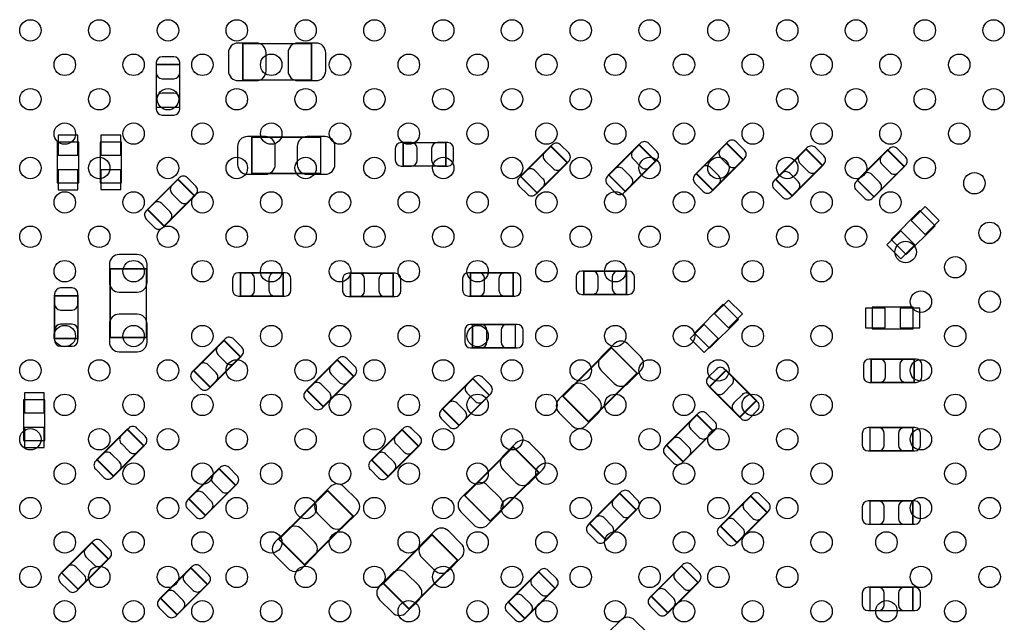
# Model space of a CAD drawing. Extents: x 0 to 68, y 0 to 55.
# Tile 5 of 14: x 23 to 38.2, y 24.3 to 33.6. Entities that reach past the tile are written whole.
import ezdxf

# ---------------------------------------------------------------- set-up
doc = ezdxf.new("R2010")
doc.units = 0
for name, color, linetype in [('PG_ASSEMBLY_BOTTOM', 30, 'CONTINUOUS'), ('PIN_BOTTOM', 211, 'CONTINUOUS'), ('PIN_TOP', 5, 'CONTINUOUS')]:
    doc.layers.add(name, color=color, linetype=linetype)

msp = doc.modelspace()

# ---------------------------------------------------------------- linework, layer by layer
at = {"layer": 'PG_ASSEMBLY_BOTTOM', "const_width": 0.024892}
for points in [[(26.4287, 33.2359), (26.4287, 32.676084), (27.488896, 32.676084), (27.488896, 33.2359), (26.4287, 33.2359)], [(25.097232, 32.254952), (25.457404, 32.254952), (25.457404, 32.914844), (25.097232, 32.914844), (25.097232, 32.254952)], [(27.630374, 31.233364), (27.630374, 31.79318), (26.570178, 31.79318), (26.570178, 31.233364), (27.630374, 31.233364)], [(28.900628, 31.710122), (28.900628, 31.34995), (29.56052, 31.34995), (29.56052, 31.710122), (28.900628, 31.710122)], [(30.711902, 31.190184), (30.966664, 30.935422), (31.433262, 31.40202), (31.1785, 31.656782), (30.711902, 31.190184)], [(32.072326, 31.212028), (32.327088, 30.957266), (32.793686, 31.423864), (32.538924, 31.678626), (32.072326, 31.212028)], [(33.421828, 31.234126), (33.67659, 30.979364), (34.143188, 31.445962), (33.888426, 31.700724), (33.421828, 31.234126)], [(34.644584, 31.145734), (34.899346, 30.890972), (35.365944, 31.35757), (35.111182, 31.612332), (34.644584, 31.145734)], [(35.906202, 31.129478), (36.160964, 30.874716), (36.627562, 31.341314), (36.3728, 31.596076), (35.906202, 31.129478)], [(25.68448, 30.890718), (25.429718, 31.14548), (24.96312, 30.678882), (25.217882, 30.42412), (25.68448, 30.890718)], [(24.383492, 28.705302), (24.943308, 28.705302), (24.943308, 29.765498), (24.383492, 29.765498), (24.383492, 28.705302)], [(26.392886, 29.704284), (26.392886, 29.344112), (27.052778, 29.344112), (27.052778, 29.704284), (26.392886, 29.704284)], [(28.748736, 29.336492), (28.748736, 29.696664), (28.088844, 29.696664), (28.088844, 29.336492), (28.748736, 29.336492)], [(29.938726, 29.704792), (29.938726, 29.34462), (30.598618, 29.34462), (30.598618, 29.704792), (29.938726, 29.704792)], [(31.687008, 29.7307), (31.687008, 29.370528), (32.3469, 29.370528), (32.3469, 29.7307), (31.687008, 29.7307)], [(23.52929, 28.690062), (23.889462, 28.690062), (23.889462, 29.349954), (23.52929, 29.349954), (23.52929, 28.690062)], [(30.632146, 28.547314), (30.632146, 28.907486), (29.972254, 28.907486), (29.972254, 28.547314), (30.632146, 28.547314)], [(25.67305, 28.19654), (25.927812, 27.941778), (26.39441, 28.408376), (26.139648, 28.663138), (25.67305, 28.19654)], [(32.508698, 28.154884), (32.112966, 28.550616), (31.363158, 27.800808), (31.75889, 27.405076), (32.508698, 28.154884)], [(36.119054, 28.374086), (36.119054, 28.013914), (36.778946, 28.013914), (36.778946, 28.374086), (36.119054, 28.374086)], [(27.418284, 27.894534), (27.673046, 27.639772), (28.139644, 28.10637), (27.884882, 28.361132), (27.418284, 27.894534)], [(29.50972, 27.605482), (29.764482, 27.35072), (30.23108, 27.817318), (29.976318, 28.07208), (29.50972, 27.605482)], [(33.879282, 28.19908), (33.62452, 27.944318), (34.091118, 27.47772), (34.34588, 27.732482), (33.879282, 28.19908)], [(33.68548, 27.258518), (33.430718, 27.51328), (32.96412, 27.046682), (33.218882, 26.79192), (33.68548, 27.258518)], [(36.099496, 27.317954), (36.099496, 26.957782), (36.759388, 26.957782), (36.759388, 27.317954), (36.099496, 27.317954)], [(24.183594, 26.822654), (24.438356, 26.567892), (24.904954, 27.03449), (24.650192, 27.289252), (24.183594, 26.822654)], [(29.13888, 27.029918), (28.884118, 27.28468), (28.41752, 26.818082), (28.672282, 26.56332), (29.13888, 27.029918)], [(30.995112, 26.625296), (30.59938, 27.021028), (29.849572, 26.27122), (30.245304, 25.875488), (30.995112, 26.625296)], [(26.319988, 26.429208), (26.065226, 26.68397), (25.598628, 26.217372), (25.85339, 25.96261), (26.319988, 26.429208)], [(26.985976, 25.597612), (27.381708, 25.20188), (28.131516, 25.951688), (27.735784, 26.34742), (26.985976, 25.597612)], [(32.496252, 26.049224), (32.24149, 26.303986), (31.774892, 25.837388), (32.029654, 25.582626), (32.496252, 26.049224)], [(34.514536, 26.009854), (34.259774, 26.264616), (33.793176, 25.798018), (34.047938, 25.543256), (34.514536, 26.009854)], [(36.099496, 26.186384), (36.099496, 25.826212), (36.759388, 25.826212), (36.759388, 26.186384), (36.099496, 26.186384)], [(29.741876, 25.271984), (29.346144, 25.667716), (28.596336, 24.917908), (28.992068, 24.522176), (29.741876, 25.271984)], [(24.3586, 25.29078), (24.103838, 25.545542), (23.63724, 25.078944), (23.892002, 24.824182), (24.3586, 25.29078)], [(33.448244, 24.929084), (33.193482, 25.183846), (32.726884, 24.717248), (32.981646, 24.462486), (33.448244, 24.929084)], [(25.163018, 24.68753), (25.41778, 24.432768), (25.884378, 24.899366), (25.629616, 25.154128), (25.163018, 24.68753)], [(31.244286, 24.840692), (30.989524, 25.095454), (30.522926, 24.628856), (30.777688, 24.374094), (31.244286, 24.840692)], [(36.099496, 24.855424), (36.099496, 24.495252), (36.759388, 24.495252), (36.759388, 24.855424), (36.099496, 24.855424)]]:
    msp.add_lwpolyline(points, dxfattribs=at)
at = {"layer": 'PG_ASSEMBLY_BOTTOM'}
for points in [[(23.570946, 31.71952), (23.570946, 31.0896), (23.901146, 31.0896), (23.901146, 31.71952), (23.570946, 31.71952)], [(24.231346, 31.720028), (24.231346, 31.090108), (24.561546, 31.090108), (24.561546, 31.720028), (24.231346, 31.720028)], [(36.868608, 30.662626), (36.423346, 30.217364), (36.656772, 29.983938), (37.102034, 30.4292), (36.868608, 30.662626)], [(33.837118, 29.219144), (33.391856, 28.773882), (33.625282, 28.540456), (34.070544, 28.985718), (33.837118, 29.219144)], [(36.76396, 29.1719), (36.13404, 29.1719), (36.13404, 28.8417), (36.76396, 28.8417), (36.76396, 29.1719)], [(23.0505, 27.74696), (23.0505, 27.11704), (23.3807, 27.11704), (23.3807, 27.74696), (23.0505, 27.74696)]]:
    msp.add_lwpolyline(points, dxfattribs=at)
at = {"layer": 'PIN_BOTTOM'}
for points in [[(26.35885, 32.665924), (26.638758, 32.665924, 0.414846), (26.788872, 32.816038), (26.788872, 33.095946, 0.414846), (26.638758, 33.24606), (26.35885, 33.24606, 0.414846), (26.208736, 33.095946), (26.208736, 32.816038, 0.414846)], [(27.558746, 33.24606), (27.278838, 33.24606, 0.414846), (27.128724, 33.095946), (27.128724, 32.816038, 0.414846), (27.278838, 32.665924), (27.558746, 32.665924, 0.414846), (27.70886, 32.816038), (27.70886, 33.095946, 0.414846)], [(25.097232, 32.944816), (25.097232, 32.784796, 0.413587), (25.187402, 32.69488), (25.367234, 32.69488, 0.413587), (25.457404, 32.784796), (25.457404, 32.944816, 0.413587), (25.367234, 33.034732), (25.187402, 33.034732, 0.413587)], [(25.457404, 32.22498), (25.457404, 32.385, 0.413587), (25.367234, 32.474916), (25.187402, 32.474916, 0.413587), (25.097232, 32.385), (25.097232, 32.22498, 0.413587), (25.187402, 32.135064), (25.367234, 32.135064, 0.413587)], [(26.500328, 31.223204), (26.780236, 31.223204, 0.414846), (26.93035, 31.373318), (26.93035, 31.653226, 0.414846), (26.780236, 31.80334), (26.500328, 31.80334, 0.414846), (26.350214, 31.653226), (26.350214, 31.373318, 0.414846)], [(27.700224, 31.80334), (27.420316, 31.80334, 0.414846), (27.270202, 31.653226), (27.270202, 31.373318, 0.414846), (27.420316, 31.223204), (27.700224, 31.223204, 0.414846), (27.850338, 31.373318), (27.850338, 31.653226, 0.414846)], [(32.560006, 31.699708), (32.446976, 31.586678, 0.414276), (32.44723, 31.45917), (32.57423, 31.33217, 0.414276), (32.701738, 31.331916), (32.814768, 31.444946, 0.414276), (32.814514, 31.572454), (32.687514, 31.699454, 0.414276)], [(33.909508, 31.721806), (33.796478, 31.608776, 0.414276), (33.796732, 31.481268), (33.923732, 31.354268, 0.414276), (34.05124, 31.354014), (34.16427, 31.467044, 0.414276), (34.164016, 31.594552), (34.037016, 31.721552, 0.414276)], [(28.870656, 31.34995), (29.030676, 31.34995, 0.413587), (29.120592, 31.44012), (29.120592, 31.619952, 0.413587), (29.030676, 31.710122), (28.870656, 31.710122, 0.413587), (28.78074, 31.619952), (28.78074, 31.44012, 0.413587)], [(29.590492, 31.710122), (29.430472, 31.710122, 0.413587), (29.340556, 31.619952), (29.340556, 31.44012, 0.413587), (29.430472, 31.34995), (29.590492, 31.34995, 0.413587), (29.680408, 31.44012), (29.680408, 31.619952, 0.413587)], [(31.199582, 31.677864), (31.086552, 31.564834, 0.414276), (31.086806, 31.437326), (31.213806, 31.310326, 0.414276), (31.341314, 31.310072), (31.454344, 31.423102, 0.414276), (31.45409, 31.55061), (31.32709, 31.67761, 0.414276)], [(35.132264, 31.633414), (35.019234, 31.520384, 0.414276), (35.019488, 31.392876), (35.146488, 31.265876, 0.414276), (35.273996, 31.265622), (35.387026, 31.378652, 0.414276), (35.386772, 31.50616), (35.259772, 31.63316, 0.414276)], [(36.393882, 31.617158), (36.280852, 31.504128, 0.414276), (36.281106, 31.37662), (36.408106, 31.24962, 0.414276), (36.535614, 31.249366), (36.648644, 31.362396, 0.414276), (36.64839, 31.489904), (36.52139, 31.616904, 0.414276)], [(30.945582, 30.91434), (31.058612, 31.02737, 0.414276), (31.058358, 31.154878), (30.931358, 31.281878, 0.414276), (30.80385, 31.282132), (30.69082, 31.169102, 0.414276), (30.691074, 31.041594), (30.818074, 30.914594, 0.414276)], [(32.306006, 30.936184), (32.419036, 31.049214, 0.414276), (32.418782, 31.176722), (32.291782, 31.303722, 0.414276), (32.164274, 31.303976), (32.051244, 31.190946, 0.414276), (32.051498, 31.063438), (32.178498, 30.936438, 0.414276)], [(33.655508, 30.958282), (33.768538, 31.071312, 0.414276), (33.768284, 31.19882), (33.641284, 31.32582, 0.414276), (33.513776, 31.326074), (33.400746, 31.213044, 0.414276), (33.401, 31.085536), (33.528, 30.958536, 0.414276)], [(25.4508, 31.166562), (25.33777, 31.053532, 0.414276), (25.338024, 30.926024), (25.465024, 30.799024, 0.414276), (25.592532, 30.79877), (25.705562, 30.9118, 0.414276), (25.705308, 31.039308), (25.578308, 31.166308, 0.414276)], [(34.878264, 30.86989), (34.991294, 30.98292, 0.414276), (34.99104, 31.110428), (34.86404, 31.237428, 0.414276), (34.736532, 31.237682), (34.623502, 31.124652, 0.414276), (34.623756, 30.997144), (34.750756, 30.870144, 0.414276)], [(36.139882, 30.853634), (36.252912, 30.966664, 0.414276), (36.252658, 31.094172), (36.125658, 31.221172, 0.414276), (35.99815, 31.221426), (35.88512, 31.108396, 0.414276), (35.885374, 30.980888), (36.012374, 30.853888, 0.414276)], [(25.1968, 30.403038), (25.30983, 30.516068, 0.414276), (25.309576, 30.643576), (25.182576, 30.770576, 0.414276), (25.055068, 30.77083), (24.942038, 30.6578, 0.414276), (24.942292, 30.530292), (25.069292, 30.403292, 0.414276)], [(24.373332, 29.835348), (24.373332, 29.55544, 0.414846), (24.523446, 29.405326), (24.803354, 29.405326, 0.414846), (24.953468, 29.55544), (24.953468, 29.835348, 0.414846), (24.803354, 29.985462), (24.523446, 29.985462, 0.414846)], [(26.362914, 29.344112), (26.522934, 29.344112, 0.413587), (26.61285, 29.434282), (26.61285, 29.614114, 0.413587), (26.522934, 29.704284), (26.362914, 29.704284, 0.413587), (26.272998, 29.614114), (26.272998, 29.434282, 0.413587)], [(27.08275, 29.704284), (26.92273, 29.704284, 0.413587), (26.832814, 29.614114), (26.832814, 29.434282, 0.413587), (26.92273, 29.344112), (27.08275, 29.344112, 0.413587), (27.172666, 29.434282), (27.172666, 29.614114, 0.413587)], [(28.058872, 29.336492), (28.218892, 29.336492, 0.413587), (28.308808, 29.426662), (28.308808, 29.606494, 0.413587), (28.218892, 29.696664), (28.058872, 29.696664, 0.413587), (27.968956, 29.606494), (27.968956, 29.426662, 0.413587)], [(28.778708, 29.696664), (28.618688, 29.696664, 0.413587), (28.528772, 29.606494), (28.528772, 29.426662, 0.413587), (28.618688, 29.336492), (28.778708, 29.336492, 0.413587), (28.868624, 29.426662), (28.868624, 29.606494, 0.413587)], [(29.908754, 29.34462), (30.068774, 29.34462, 0.413587), (30.15869, 29.43479), (30.15869, 29.614622, 0.413587), (30.068774, 29.704792), (29.908754, 29.704792, 0.413587), (29.818838, 29.614622), (29.818838, 29.43479, 0.413587)], [(30.62859, 29.704792), (30.46857, 29.704792, 0.413587), (30.378654, 29.614622), (30.378654, 29.43479, 0.413587), (30.46857, 29.34462), (30.62859, 29.34462, 0.413587), (30.718506, 29.43479), (30.718506, 29.614622, 0.413587)], [(31.657036, 29.370528), (31.817056, 29.370528, 0.413587), (31.906972, 29.460698), (31.906972, 29.64053, 0.413587), (31.817056, 29.7307), (31.657036, 29.7307, 0.413587), (31.56712, 29.64053), (31.56712, 29.460698, 0.413587)], [(32.376872, 29.7307), (32.216852, 29.7307, 0.413587), (32.126936, 29.64053), (32.126936, 29.460698, 0.413587), (32.216852, 29.370528), (32.376872, 29.370528, 0.413587), (32.466788, 29.460698), (32.466788, 29.64053, 0.413587)], [(23.52929, 29.379926), (23.52929, 29.219906, 0.413587), (23.61946, 29.12999), (23.799292, 29.12999, 0.413587), (23.889462, 29.219906), (23.889462, 29.379926, 0.413587), (23.799292, 29.469842), (23.61946, 29.469842, 0.413587)], [(24.953468, 28.635452), (24.953468, 28.91536, 0.414846), (24.803354, 29.065474), (24.523446, 29.065474, 0.414846), (24.373332, 28.91536), (24.373332, 28.635452, 0.414846), (24.523446, 28.485338), (24.803354, 28.485338, 0.414846)], [(23.889462, 28.66009), (23.889462, 28.82011, 0.413587), (23.799292, 28.910026), (23.61946, 28.910026, 0.413587), (23.52929, 28.82011), (23.52929, 28.66009, 0.413587), (23.61946, 28.570174), (23.799292, 28.570174, 0.413587)], [(29.942282, 28.547314), (30.102302, 28.547314, 0.413587), (30.192218, 28.637484), (30.192218, 28.817316, 0.413587), (30.102302, 28.907486), (29.942282, 28.907486, 0.413587), (29.852366, 28.817316), (29.852366, 28.637484, 0.413587)], [(30.662118, 28.907486), (30.502098, 28.907486, 0.413587), (30.412182, 28.817316), (30.412182, 28.637484, 0.413587), (30.502098, 28.547314), (30.662118, 28.547314, 0.413587), (30.752034, 28.637484), (30.752034, 28.817316, 0.413587)], [(26.16073, 28.68422), (26.0477, 28.57119, 0.414276), (26.047954, 28.443682), (26.174954, 28.316682, 0.414276), (26.302462, 28.316428), (26.415492, 28.429458, 0.414276), (26.415238, 28.556966), (26.288238, 28.683966, 0.414276)], [(32.15513, 28.607258), (31.957264, 28.409392, 0.415009), (31.957264, 28.197048), (32.15513, 27.999182, 0.415009), (32.367474, 27.999182), (32.56534, 28.197048, 0.415009), (32.56534, 28.409392), (32.367474, 28.607258, 0.415009)], [(27.905964, 28.382214), (27.792934, 28.269184, 0.414276), (27.793188, 28.141676), (27.920188, 28.014676, 0.414276), (28.047696, 28.014422), (28.160726, 28.127452, 0.414276), (28.160472, 28.25496), (28.033472, 28.38196, 0.414276)], [(25.90673, 27.920696), (26.01976, 28.033726, 0.414276), (26.019506, 28.161234), (25.892506, 28.288234, 0.414276), (25.764998, 28.288488), (25.651968, 28.175458, 0.414276), (25.652222, 28.04795), (25.779222, 27.92095, 0.414276)], [(33.603438, 27.9654), (33.716468, 27.85237, 0.414276), (33.843976, 27.852624), (33.970976, 27.979624, 0.414276), (33.97123, 28.107132), (33.8582, 28.220162, 0.414276), (33.730692, 28.219908), (33.603692, 28.092908, 0.414276)], [(36.089082, 28.013914), (36.249102, 28.013914, 0.413587), (36.339018, 28.104084), (36.339018, 28.283916, 0.413587), (36.249102, 28.374086), (36.089082, 28.374086, 0.413587), (35.999166, 28.283916), (35.999166, 28.104084, 0.413587)], [(36.808918, 28.374086), (36.648898, 28.374086, 0.413587), (36.558982, 28.283916), (36.558982, 28.104084, 0.413587), (36.648898, 28.013914), (36.808918, 28.013914, 0.413587), (36.898834, 28.104084), (36.898834, 28.283916, 0.413587)], [(29.9974, 28.093162), (29.88437, 27.980132, 0.414276), (29.884624, 27.852624), (30.011624, 27.725624, 0.414276), (30.139132, 27.72537), (30.252162, 27.8384, 0.414276), (30.251908, 27.965908), (30.124908, 28.092908, 0.414276)], [(27.651964, 27.61869), (27.764994, 27.73172, 0.414276), (27.76474, 27.859228), (27.63774, 27.986228, 0.414276), (27.510232, 27.986482), (27.397202, 27.873452, 0.414276), (27.397456, 27.745944), (27.524456, 27.618944, 0.414276)], [(31.716726, 27.348434), (31.914592, 27.5463, 0.415009), (31.914592, 27.758644), (31.716726, 27.95651, 0.415009), (31.504382, 27.95651), (31.306516, 27.758644, 0.415009), (31.306516, 27.5463), (31.504382, 27.348434, 0.415009)], [(34.366962, 27.7114), (34.253932, 27.82443, 0.414276), (34.126424, 27.824176), (33.999424, 27.697176, 0.414276), (33.99917, 27.569668), (34.1122, 27.456638, 0.414276), (34.239708, 27.456892), (34.366708, 27.583892, 0.414276)], [(29.7434, 27.329638), (29.85643, 27.442668, 0.414276), (29.856176, 27.570176), (29.729176, 27.697176, 0.414276), (29.601668, 27.69743), (29.488638, 27.5844, 0.414276), (29.488892, 27.456892), (29.615892, 27.329892, 0.414276)], [(33.4518, 27.534362), (33.33877, 27.421332, 0.414276), (33.339024, 27.293824), (33.466024, 27.166824, 0.414276), (33.593532, 27.16657), (33.706562, 27.2796, 0.414276), (33.706308, 27.407108), (33.579308, 27.534108, 0.414276)], [(24.671274, 27.310334), (24.558244, 27.197304, 0.414276), (24.558498, 27.069796), (24.685498, 26.942796, 0.414276), (24.813006, 26.942542), (24.926036, 27.055572, 0.414276), (24.925782, 27.18308), (24.798782, 27.31008, 0.414276)], [(28.9052, 27.305762), (28.79217, 27.192732, 0.414276), (28.792424, 27.065224), (28.919424, 26.938224, 0.414276), (29.046932, 26.93797), (29.159962, 27.051, 0.414276), (29.159708, 27.178508), (29.032708, 27.305508, 0.414276)], [(36.069524, 26.957782), (36.229544, 26.957782, 0.413587), (36.31946, 27.047952), (36.31946, 27.227784, 0.413587), (36.229544, 27.317954), (36.069524, 27.317954, 0.413587), (35.979608, 27.227784), (35.979608, 27.047952, 0.413587)], [(36.78936, 27.317954), (36.62934, 27.317954, 0.413587), (36.539424, 27.227784), (36.539424, 27.047952, 0.413587), (36.62934, 26.957782), (36.78936, 26.957782, 0.413587), (36.879276, 27.047952), (36.879276, 27.227784, 0.413587)], [(30.641544, 27.07767), (30.443678, 26.879804, 0.415009), (30.443678, 26.66746), (30.641544, 26.469594, 0.415009), (30.853888, 26.469594), (31.051754, 26.66746, 0.415009), (31.051754, 26.879804), (30.853888, 27.07767, 0.415009)], [(33.1978, 26.770838), (33.31083, 26.883868, 0.414276), (33.310576, 27.011376), (33.183576, 27.138376, 0.414276), (33.056068, 27.13863), (32.943038, 27.0256, 0.414276), (32.943292, 26.898092), (33.070292, 26.771092, 0.414276)], [(24.417274, 26.54681), (24.530304, 26.65984, 0.414276), (24.53005, 26.787348), (24.40305, 26.914348, 0.414276), (24.275542, 26.914602), (24.162512, 26.801572, 0.414276), (24.162766, 26.674064), (24.289766, 26.547064, 0.414276)], [(28.6512, 26.542238), (28.76423, 26.655268, 0.414276), (28.763976, 26.782776), (28.636976, 26.909776, 0.414276), (28.509468, 26.91003), (28.396438, 26.797, 0.414276), (28.396692, 26.669492), (28.523692, 26.542492, 0.414276)], [(26.086308, 26.705052), (25.973278, 26.592022, 0.414276), (25.973532, 26.464514), (26.100532, 26.337514, 0.414276), (26.22804, 26.33726), (26.34107, 26.45029, 0.414276), (26.340816, 26.577798), (26.213816, 26.704798, 0.414276)], [(27.777948, 26.404062), (27.580082, 26.206196, 0.415009), (27.580082, 25.993852), (27.777948, 25.795986, 0.415009), (27.990292, 25.795986), (28.188158, 25.993852, 0.415009), (28.188158, 26.206196), (27.990292, 26.404062, 0.415009)], [(30.20314, 25.818846), (30.401006, 26.016712, 0.415009), (30.401006, 26.229056), (30.20314, 26.426922, 0.415009), (29.990796, 26.426922), (29.79293, 26.229056, 0.415009), (29.79293, 26.016712), (29.990796, 25.818846, 0.415009)], [(25.832308, 25.941528), (25.945338, 26.054558, 0.414276), (25.945084, 26.182066), (25.818084, 26.309066, 0.414276), (25.690576, 26.30932), (25.577546, 26.19629, 0.414276), (25.5778, 26.068782), (25.7048, 25.941782, 0.414276)], [(32.262572, 26.325068), (32.149542, 26.212038, 0.414276), (32.149796, 26.08453), (32.276796, 25.95753, 0.414276), (32.404304, 25.957276), (32.517334, 26.070306, 0.414276), (32.51708, 26.197814), (32.39008, 26.324814, 0.414276)], [(34.280856, 26.285698), (34.167826, 26.172668, 0.414276), (34.16808, 26.04516), (34.29508, 25.91816, 0.414276), (34.422588, 25.917906), (34.535618, 26.030936, 0.414276), (34.535364, 26.158444), (34.408364, 26.285444, 0.414276)], [(36.069524, 25.826212), (36.229544, 25.826212, 0.413587), (36.31946, 25.916382), (36.31946, 26.096214, 0.413587), (36.229544, 26.186384), (36.069524, 26.186384, 0.413587), (35.979608, 26.096214), (35.979608, 25.916382, 0.413587)], [(36.78936, 26.186384), (36.62934, 26.186384, 0.413587), (36.539424, 26.096214), (36.539424, 25.916382, 0.413587), (36.62934, 25.826212), (36.78936, 25.826212, 0.413587), (36.879276, 25.916382), (36.879276, 26.096214, 0.413587)], [(32.008572, 25.561544), (32.121602, 25.674574, 0.414276), (32.121348, 25.802082), (31.994348, 25.929082, 0.414276), (31.86684, 25.929336), (31.75381, 25.816306, 0.414276), (31.754064, 25.688798), (31.881064, 25.561798, 0.414276)], [(34.026856, 25.522174), (34.139886, 25.635204, 0.414276), (34.139632, 25.762712), (34.012632, 25.889712, 0.414276), (33.885124, 25.889966), (33.772094, 25.776936, 0.414276), (33.772348, 25.649428), (33.899348, 25.522428, 0.414276)], [(27.339544, 25.145238), (27.53741, 25.343104, 0.415009), (27.53741, 25.555448), (27.339544, 25.753314, 0.415009), (27.1272, 25.753314), (26.929334, 25.555448, 0.415009), (26.929334, 25.343104), (27.1272, 25.145238, 0.415009)], [(29.388308, 25.724358), (29.190442, 25.526492, 0.415009), (29.190442, 25.314148), (29.388308, 25.116282, 0.415009), (29.600652, 25.116282), (29.798518, 25.314148, 0.415009), (29.798518, 25.526492), (29.600652, 25.724358, 0.415009)], [(24.12492, 25.566624), (24.01189, 25.453594, 0.414276), (24.012144, 25.326086), (24.139144, 25.199086, 0.414276), (24.266652, 25.198832), (24.379682, 25.311862, 0.414276), (24.379428, 25.43937), (24.252428, 25.56637, 0.414276)], [(25.650698, 25.17521), (25.537668, 25.06218, 0.414276), (25.537922, 24.934672), (25.664922, 24.807672, 0.414276), (25.79243, 24.807418), (25.90546, 24.920448, 0.414276), (25.905206, 25.047956), (25.778206, 25.174956, 0.414276)], [(33.214564, 25.204928), (33.101534, 25.091898, 0.414276), (33.101788, 24.96439), (33.228788, 24.83739, 0.414276), (33.356296, 24.837136), (33.469326, 24.950166, 0.414276), (33.469072, 25.077674), (33.342072, 25.204674, 0.414276)], [(23.87092, 24.8031), (23.98395, 24.91613, 0.414276), (23.983696, 25.043638), (23.856696, 25.170638, 0.414276), (23.729188, 25.170892), (23.616158, 25.057862, 0.414276), (23.616412, 24.930354), (23.743412, 24.803354, 0.414276)], [(28.949904, 24.465534), (29.14777, 24.6634, 0.415009), (29.14777, 24.875744), (28.949904, 25.07361, 0.415009), (28.73756, 25.07361), (28.539694, 24.875744, 0.415009), (28.539694, 24.6634), (28.73756, 24.465534, 0.415009)], [(31.010606, 25.116536), (30.897576, 25.003506, 0.414276), (30.89783, 24.875998), (31.02483, 24.748998, 0.414276), (31.152338, 24.748744), (31.265368, 24.861774, 0.414276), (31.265114, 24.989282), (31.138114, 25.116282, 0.414276)], [(25.396698, 24.411686), (25.509728, 24.524716, 0.414276), (25.509474, 24.652224), (25.382474, 24.779224, 0.414276), (25.254966, 24.779478), (25.141936, 24.666448, 0.414276), (25.14219, 24.53894), (25.26919, 24.41194, 0.414276)], [(30.756606, 24.353012), (30.869636, 24.466042, 0.414276), (30.869382, 24.59355), (30.742382, 24.72055, 0.414276), (30.614874, 24.720804), (30.501844, 24.607774, 0.414276), (30.502098, 24.480266), (30.629098, 24.353266, 0.414276)], [(32.960564, 24.441404), (33.073594, 24.554434, 0.414276), (33.07334, 24.681942), (32.94634, 24.808942, 0.414276), (32.818832, 24.809196), (32.705802, 24.696166, 0.414276), (32.706056, 24.568658), (32.833056, 24.441658, 0.414276)], [(36.069524, 24.495252), (36.229544, 24.495252, 0.413587), (36.31946, 24.585422), (36.31946, 24.765254, 0.413587), (36.229544, 24.855424), (36.069524, 24.855424, 0.413587), (35.979608, 24.765254), (35.979608, 24.585422, 0.413587)], [(36.78936, 24.855424), (36.62934, 24.855424, 0.413587), (36.539424, 24.765254), (36.539424, 24.585422, 0.413587), (36.62934, 24.495252), (36.78936, 24.495252, 0.413587), (36.879276, 24.585422), (36.879276, 24.765254, 0.413587)], [(32.257238, 24.349202), (32.059372, 24.151336, 0.415009), (32.059372, 23.938992), (32.257238, 23.741126, 0.415009), (32.469582, 23.741126), (32.667448, 23.938992, 0.415009), (32.667448, 24.151336), (32.469582, 24.349202, 0.415009)]]:
    msp.add_lwpolyline(points, format="xyb", close=True, dxfattribs=at)
for points in [[(23.888446, 31.823914), (23.583646, 31.823914), (23.583646, 31.519114), (23.888446, 31.519114)], [(24.548846, 31.824422), (24.244046, 31.824422), (24.244046, 31.519622), (24.548846, 31.519622)], [(23.888446, 31.290006), (23.583646, 31.290006), (23.583646, 30.985206), (23.888446, 30.985206)], [(24.548846, 31.290514), (24.244046, 31.290514), (24.244046, 30.985714), (24.548846, 30.985714)], [(37.166938, 30.512004), (36.951412, 30.72753), (36.735886, 30.512004), (36.951412, 30.296478)], [(36.789494, 30.13456), (36.573968, 30.350086), (36.358442, 30.13456), (36.573968, 29.919034)], [(34.135448, 29.068522), (33.919922, 29.284048), (33.704396, 29.068522), (33.919922, 28.852996)], [(36.334446, 28.8544), (36.334446, 29.1592), (36.029646, 29.1592), (36.029646, 28.8544)], [(36.868354, 28.8544), (36.868354, 29.1592), (36.563554, 29.1592), (36.563554, 28.8544)], [(33.758004, 28.691078), (33.542478, 28.906604), (33.326952, 28.691078), (33.542478, 28.475552)], [(23.368, 27.851354), (23.0632, 27.851354), (23.0632, 27.546554), (23.368, 27.546554)], [(23.368, 27.317446), (23.0632, 27.317446), (23.0632, 27.012646), (23.368, 27.012646)]]:
    msp.add_lwpolyline(points, close=True, dxfattribs=at)
at = {"layer": 'PIN_TOP'}
for centre in [(23.15591, 33.440624), (24.216614, 33.440624), (25.277318, 33.440624), (26.338022, 33.440624), (27.398472, 33.440624), (28.459176, 33.440624), (29.51988, 33.440624), (30.580584, 33.440624), (31.641034, 33.440624), (32.701738, 33.440624), (33.762442, 33.440624), (34.823146, 33.440624), (35.88385, 33.440624), (36.944554, 33.440624), (38.005004, 33.440624), (23.686262, 32.910272), (24.746966, 32.910272), (25.807416, 32.910272), (26.86812, 32.910272), (27.928824, 32.910272), (28.989528, 32.910272), (30.050232, 32.910272), (31.110936, 32.910272), (32.17164, 32.910272), (33.23209, 32.910272), (34.292794, 32.910272), (35.353498, 32.910272), (36.414202, 32.910272), (37.474906, 32.910272), (23.15591, 32.37992), (24.216614, 32.37992), (25.277318, 32.37992), (26.338022, 32.37992), (27.398472, 32.37992), (28.459176, 32.37992), (29.51988, 32.37992), (30.580584, 32.37992), (31.641034, 32.37992), (32.701738, 32.37992), (33.762442, 32.37992), (34.823146, 32.37992), (35.88385, 32.37992), (36.944554, 32.37992), (38.005004, 32.37992), (23.686262, 31.849822), (24.746966, 31.849822), (25.807416, 31.849822), (26.86812, 31.849822), (27.928824, 31.849822), (28.989528, 31.849822), (30.050232, 31.849822), (31.110936, 31.849822), (32.17164, 31.849822), (33.23209, 31.849822), (34.292794, 31.849822), (35.353498, 31.849822), (36.414202, 31.849822), (37.474906, 31.849822), (23.15591, 31.31947), (24.216614, 31.31947), (25.277318, 31.31947), (26.338022, 31.31947), (27.398472, 31.31947), (28.459176, 31.31947), (29.51988, 31.31947), (30.580584, 31.31947), (31.641034, 31.31947), (32.701738, 31.31947), (33.762442, 31.31947), (34.823146, 31.31947), (35.88385, 31.31947), (36.944554, 31.31947), (37.709602, 31.08452), (23.686262, 30.789118), (24.746966, 30.789118), (25.807416, 30.789118), (26.86812, 30.789118), (27.928824, 30.789118), (28.989528, 30.789118), (30.050232, 30.789118), (31.110936, 30.789118), (32.17164, 30.789118), (33.23209, 30.789118), (34.292794, 30.789118), (35.353498, 30.789118), (36.414202, 30.789118), (23.15591, 30.258766), (24.216614, 30.258766), (25.277318, 30.258766), (26.338022, 30.258766), (27.398472, 30.258766), (28.459176, 30.258766), (29.51988, 30.258766), (30.580584, 30.258766), (31.641034, 30.258766), (32.701738, 30.258766), (33.762442, 30.258766), (34.823146, 30.258766), (35.88385, 30.258766), (37.944552, 30.319472), (36.648898, 30.023816), (37.4142, 29.78912), (23.686262, 29.728414), (24.746966, 29.728414), (25.807416, 29.728414), (26.86812, 29.728414), (27.928824, 29.728414), (28.989528, 29.728414), (30.050232, 29.728414), (31.110936, 29.728414), (32.17164, 29.728414), (33.23209, 29.728414), (34.292794, 29.728414), (35.353498, 29.728414), (36.883848, 29.258768), (37.944552, 29.258768), (23.686262, 28.728416), (24.746966, 28.728416), (25.807416, 28.728416), (26.86812, 28.728416), (27.928824, 28.728416), (28.989528, 28.728416), (30.050232, 28.728416), (31.110936, 28.728416), (32.17164, 28.728416), (33.23209, 28.728416), (34.292794, 28.728416), (35.353498, 28.728416), (37.4142, 28.728416), (23.15591, 28.198064), (24.216614, 28.198064), (25.277318, 28.198064), (26.338022, 28.198064), (27.398472, 28.198064), (28.459176, 28.198064), (29.51988, 28.198064), (30.580584, 28.198064), (31.641034, 28.198064), (32.701738, 28.198064), (33.762442, 28.198064), (34.823146, 28.198064), (36.883848, 28.198064), (37.944552, 28.198064), (23.686262, 27.667712), (24.746966, 27.667712), (25.807416, 27.667712), (26.86812, 27.667712), (27.928824, 27.667712), (28.989528, 27.667712), (30.050232, 27.667712), (31.110936, 27.667712), (32.17164, 27.667712), (33.23209, 27.667712), (34.292794, 27.667712), (35.353498, 27.667712), (37.4142, 27.667712), (23.15591, 27.13736), (24.216614, 27.13736), (25.277318, 27.13736), (26.338022, 27.13736), (27.398472, 27.13736), (28.459176, 27.13736), (29.51988, 27.13736), (30.580584, 27.13736), (31.641034, 27.13736), (32.701738, 27.13736), (33.762442, 27.13736), (34.823146, 27.13736), (36.883848, 27.13736), (37.944552, 27.13736), (23.686262, 26.607008), (24.746966, 26.607008), (25.807416, 26.607008), (26.86812, 26.607008), (27.928824, 26.607008), (28.989528, 26.607008), (30.050232, 26.607008), (31.110936, 26.607008), (32.17164, 26.607008), (33.23209, 26.607008), (34.292794, 26.607008), (35.353498, 26.607008), (37.4142, 26.607008), (23.15591, 26.076656), (24.216614, 26.076656), (25.277318, 26.076656), (26.338022, 26.076656), (27.398472, 26.076656), (28.459176, 26.076656), (29.51988, 26.076656), (30.580584, 26.076656), (31.641034, 26.076656), (32.701738, 26.076656), (33.762442, 26.076656), (34.823146, 26.076656), (36.883848, 26.076656), (37.944552, 26.076656), (23.686262, 25.546558), (24.746966, 25.546558), (25.807416, 25.546558), (26.86812, 25.546558), (27.928824, 25.546558), (28.989528, 25.546558), (30.050232, 25.546558), (31.110936, 25.546558), (32.17164, 25.546558), (33.23209, 25.546558), (34.292794, 25.546558), (35.353498, 25.546558), (36.353496, 25.546558), (37.4142, 25.546558), (23.15591, 25.015952), (24.216614, 25.015952), (25.277318, 25.015952), (26.338022, 25.015952), (27.398472, 25.015952), (28.459176, 25.015952), (29.51988, 25.015952), (30.580584, 25.015952), (31.641034, 25.015952), (32.701738, 25.015952), (33.762442, 25.015952), (34.823146, 25.015952), (36.883848, 25.015952), (37.944552, 25.015952), (23.686262, 24.485854), (24.746966, 24.485854), (25.807416, 24.485854), (26.86812, 24.485854), (27.928824, 24.485854), (28.989528, 24.485854), (30.050232, 24.485854), (31.110936, 24.485854), (32.17164, 24.485854), (33.23209, 24.485854), (34.292794, 24.485854), (35.353498, 24.485854), (36.353496, 24.485854), (37.4142, 24.485854)]:
    msp.add_circle(centre, 0.1651, dxfattribs=at)

doc.saveas('drawing.dxf')
